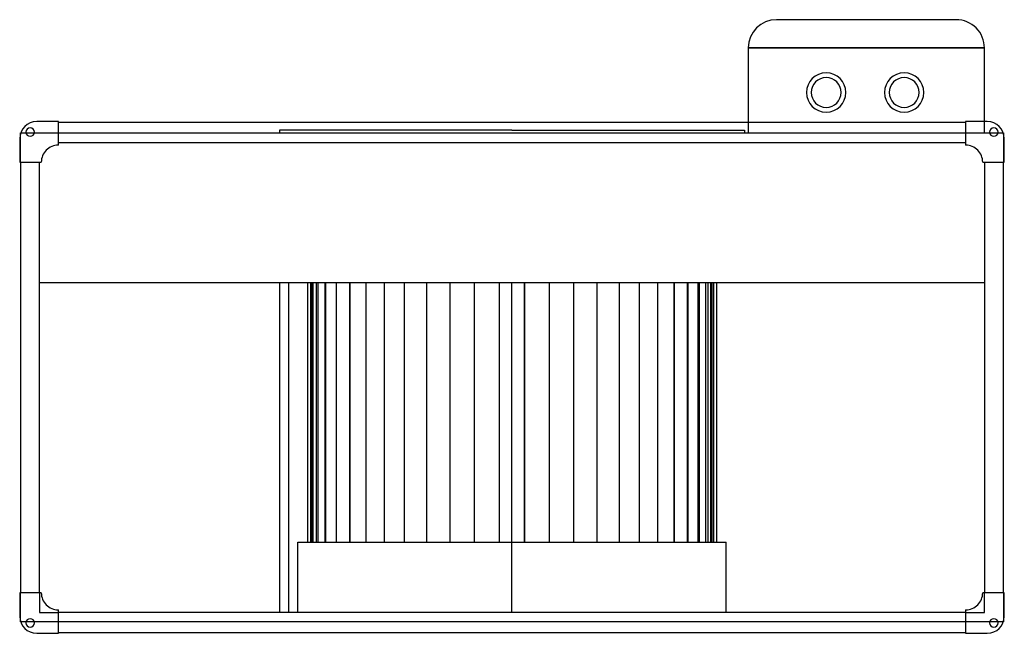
# Model space of a CAD drawing. Header units: millimetres. Extents: x -521 to 521, y -271 to 379.
import ezdxf

# ---------------------------------------------------------------- set-up
doc = ezdxf.new("R2010")
doc.units = ezdxf.units.MM
doc.layers.add('HIDDEN', color=7, linetype='Continuous')
doc.layers.add('THICK', color=7, linetype='Continuous')

msp = doc.modelspace()

# ---------------------------------------------------------------- linework, layer by layer
at = {"layer": 'HIDDEN'}
for p, q in [((280, 379), (280, 379)), ((470, 379), (470, 379)), ((250, 349), (250, 349)), ((250, 349), (500, 349)), ((500, 349), (500, 349)), ((-503, 271), (-503, 271)), ((-503, 271), (-503, 271)), ((-480, 271), (-480, 271)), ((-480, 271), (-480, 271)), ((480, 271), (480, 271)), ((480, 271), (480, 271)), ((500, 259), (500, 271)), ((503, 271), (503, 271)), ((503, 271), (503, 271)), ((-480, 270), (-480, 270)), ((-480, 270), (-480, 270)), ((0, 262), (-246.2, 262)), ((-246.2, 262), (-246.2, 259)), ((0, 262), (246.2, 262)), ((246.2, 262), (246.2, 259)), ((250, 270), (250, 259)), ((480, 270), (480, 270)), ((480, 270), (480, 270)), ((-521, 253), (-521, 253)), ((-521, 253), (-521, 253)), ((-520, 259), (-520, 259)), ((-520, 259), (-520, 259)), ((-520, 259), (-520, 259)), ((-520, 259), (-520, 259)), ((-520, 259), (-514.4, 259)), ((-520, 258.9), (-520, 259)), ((-520, 258.9), (-520, 258.9)), ((-520, 228), (-520, 258.9)), ((-520, 258.9), (-520, 258.9)), ((-514.4, 259), (-514.4, 259)), ((-514.4, 259), (-514.4, 259)), ((-505.6, 259), (-505.6, 259)), ((-505.6, 259), (-505.6, 259)), ((-505.6, 259), (-480, 259)), ((-480, 259), (-480, 259)), ((-480, 259), (-480, 259)), ((-480, 259), (480, 259)), ((250, 259), (250, 259)), ((480, 259), (480, 259)), ((480, 259), (480, 259)), ((480, 259), (505.6, 259)), ((500, 259), (500, 259)), ((505.6, 259), (505.6, 259)), ((505.6, 259), (505.6, 259)), ((514.4, 259), (514.4, 259)), ((514.4, 259), (520, 259)), ((514.4, 259), (514.4, 259)), ((520, 259), (520, 259)), ((520, 259), (520, 258.9)), ((520, 259), (520, 259)), ((520, 259), (520, 259)), ((520, 259), (520, 259)), ((520, 258.9), (520, 258.9)), ((520, 258.9), (520, 258.9)), ((520, 258.9), (520, 228)), ((521, 253), (521, 253)), ((521, 253), (521, 253)), ((-480, 249), (-480, 249)), ((-480, 249), (-480, 249)), ((-480, 246.1), (-480, 246.1)), ((-480, 246.1), (-480, 246.1)), ((480, 249), (480, 249)), ((480, 249), (480, 249)), ((480, 246.1), (480, 246.1)), ((480, 246.1), (480, 246.1)), ((-521, 228), (-521, 228)), ((-521, 228), (-521, 228)), ((-520, 228), (-520, 228)), ((-520, 228), (-520, 228)), ((-500, 228), (-500, 228)), ((-500, 228), (-500, 228)), ((-498.1, 228), (-498.1, 228)), ((-498.1, 228), (-498.1, 228)), ((498.1, 228), (498.1, 228)), ((498.1, 228), (498.1, 228)), ((500, 228), (500, 228)), ((500, 228), (500, 228)), ((520, 228), (520, 228)), ((520, 228), (520, 228)), ((521, 228), (521, 228)), ((521, 228), (521, 228)), ((-500, 100.6), (-500, 100.6)), ((-236.4, 100.6), (-236.4, -249)), ((-216.3, 100.6), (-216.3, -174.3)), ((-213.2, 100.6), (-213.2, -174.3)), ((-211.9, -174.3), (-211.9, 100.6)), ((-210.3, -174.3), (-210.3, 100.6)), ((-210.3, -174.3), (-210.3, 100.6)), ((-207.1, 100.6), (-207.1, -174.3)), ((-205.3, -174.3), (-205.3, 100.6)), ((-205.3, -174.3), (-205.3, 100.6)), ((-198, 100.6), (-198, -174.3)), ((-197.1, -174.3), (-197.1, 100.6)), ((-197.1, -174.3), (-197.1, 100.6)), ((-186, 100.6), (-186, -174.3)), ((-185.7, -174.3), (-185.7, 100.6)), ((-185.7, -174.3), (-185.7, 100.6)), ((-171.5, -174.3), (-171.5, 100.6)), ((-171.5, -174.3), (-171.5, 100.6)), ((-171.5, 100.6), (-171.5, -174.3)), ((-154.5, -174.3), (-154.5, 100.6)), ((-154.5, -174.3), (-154.5, 100.6)), ((-135.1, -174.3), (-135.1, 100.6)), ((-135.1, -174.3), (-135.1, 100.6)), ((-113.6, -174.3), (-113.6, 100.6)), ((-113.6, -174.3), (-113.6, 100.6)), ((-90.2, -174.3), (-90.2, 100.6)), ((-90.2, -174.3), (-90.2, 100.6)), ((-65.5, -174.3), (-65.5, 100.6)), ((-65.5, -174.3), (-65.5, 100.6)), ((-39.7, -174.3), (-39.7, 100.6)), ((-39.7, -174.3), (-39.7, 100.6)), ((-13.3, -174.3), (-13.3, 100.6)), ((-13.3, -174.3), (-13.3, 100.6)), ((0, 100.6), (0, 100.6)), ((0, 100.6), (0, 100.6)), ((13.3, 100.6), (13.3, -174.3)), ((39.7, -174.3), (39.7, 100.6)), ((65.5, -174.3), (65.5, 100.6)), ((90.2, -174.3), (90.2, 100.6)), ((113.6, -174.3), (113.6, 100.6)), ((135.1, -174.3), (135.1, 100.6)), ((154.5, -174.3), (154.5, 100.6)), ((171.5, -174.3), (171.5, 100.6)), ((171.5, -174.3), (171.5, 100.6)), ((185.7, -174.3), (185.7, 100.6)), ((185.7, -174.3), (185.7, 100.6)), ((197.1, -174.3), (197.1, 100.6)), ((197.1, -174.3), (197.1, 100.6)), ((205.3, -174.3), (205.3, 100.6)), ((205.3, -174.3), (205.3, 100.6)), ((210.3, -174.3), (210.3, 100.6)), ((210.3, -174.3), (210.3, 100.6)), ((211.9, -174.3), (211.9, 100.6)), ((500, 100.6), (500, 100.6)), ((-226.6, -174.3), (0, -174.3)), ((-226.6, -249), (-226.6, -174.3)), ((-521, -228), (-521, -228)), ((-521, -228), (-521, -228)), ((-520, -228), (-520, -228)), ((-520, -258.9), (-520, -228)), ((-520, -228), (-520, -228)), ((-500, -228), (-500, -228)), ((-500, -228), (-500, -249)), ((-500, -228), (-500, -228)), ((-498.1, -228), (-498.1, -228)), ((-498.1, -228), (-498.1, -228)), ((498.1, -228), (498.1, -228)), ((498.1, -228), (498.1, -228)), ((500, -228), (500, -228)), ((500, -249), (500, -228)), ((500, -228), (500, -228)), ((520, -228), (520, -228)), ((520, -228), (520, -228)), ((520, -228), (520, -258.9)), ((521, -228), (521, -228)), ((521, -228), (521, -228)), ((-500, -249), (-500, -249)), ((-500, -249), (-480, -249)), ((-480, -246.1), (-480, -246.1)), ((-480, -246.1), (-480, -246.1)), ((-480, -249), (-480, -249)), ((-480, -249), (-480, -249)), ((0, -249), (0, -249)), ((0, -249), (0, -249)), ((480, -246.1), (480, -246.1)), ((480, -246.1), (480, -246.1)), ((480, -249), (480, -249)), ((480, -249), (480, -249)), ((480, -249), (500, -249)), ((500, -249), (500, -249)), ((-521, -253), (-521, -253)), ((-521, -253), (-521, -253)), ((-520, -258.9), (-520, -258.9)), ((-520, -259), (-520, -258.9)), ((-520, -258.9), (-520, -258.9)), ((-520, -259), (-520, -259)), ((-520, -259), (-520, -259)), ((-514.4, -259), (-520, -259)), ((-520, -259), (-520, -259)), ((-520, -259), (-520, -259)), ((-514.4, -259), (-514.4, -259)), ((-514.4, -259), (-514.4, -259)), ((-505.6, -259), (-505.6, -259)), ((-505.6, -259), (-505.6, -259)), ((-480, -259), (-505.6, -259)), ((-480, -259), (-480, -259)), ((480, -259), (-480, -259)), ((-480, -259), (-480, -259)), ((480, -259), (480, -259)), ((480, -259), (480, -259)), ((505.6, -259), (480, -259)), ((505.6, -259), (505.6, -259)), ((505.6, -259), (505.6, -259)), ((514.4, -259), (514.4, -259)), ((520, -259), (514.4, -259)), ((514.4, -259), (514.4, -259)), ((520, -258.9), (520, -258.9)), ((520, -258.9), (520, -258.9)), ((520, -258.9), (520, -259)), ((520, -259), (520, -259)), ((520, -259), (520, -259)), ((520, -259), (520, -259)), ((520, -259), (520, -259)), ((521, -253), (521, -253)), ((521, -253), (521, -253)), ((-480, -270), (-480, -270)), ((-480, -270), (-480, -270)), ((480, -270), (480, -270)), ((480, -270), (480, -270)), ((-503, -271), (-503, -271)), ((-503, -271), (-503, -271)), ((-480, -271), (-480, -271)), ((-480, -271), (-480, -271)), ((480, -271), (480, -271)), ((480, -271), (480, -271)), ((503, -271), (503, -271)), ((503, -271), (503, -271))]:
    msp.add_line(p, q, dxfattribs=at)
at = {"layer": 'THICK'}
for p, q in [((470, 379), (280, 379)), ((250, 349), (250, 270)), ((500, 349), (250, 349)), ((500, 271), (500, 349)), ((-480, 271), (-503, 271)), ((-480, 246.1), (-480, 271)), ((480, 271), (480, 246.1)), ((503, 271), (480, 271)), ((480, 270), (-480, 270)), ((-521, 253), (-521, 228)), ((-514.4, 259), (-505.6, 259)), ((505.6, 259), (514.4, 259)), ((521, 228), (521, 253)), ((-480, 249), (480, 249)), ((-521, 228), (-498.1, 228)), ((-520, 228), (-520, -228)), ((-500, -228), (-500, 228)), ((498.1, 228), (521, 228)), ((500, 228), (500, -228)), ((520, -228), (520, 228)), ((-500, 100.6), (500, 100.6)), ((-246.2, 100.6), (-246.2, -249)), ((0, -249), (0, 100.6)), ((13.3, -174.3), (13.3, 100.6)), ((39.7, -174.3), (39.7, 100.6)), ((65.5, -174.3), (65.5, 100.6)), ((90.2, -174.3), (90.2, 100.6)), ((113.6, -174.3), (113.6, 100.6)), ((135.1, -174.3), (135.1, 100.6)), ((154.5, -174.3), (154.5, 100.6)), ((171.5, 100.6), (171.5, -174.3)), ((186, 100.6), (186, -174.3)), ((198, 100.6), (198, -174.3)), ((207.1, 100.6), (207.1, -174.3)), ((213.2, 100.6), (213.2, -174.3)), ((216.3, 100.6), (216.3, -174.3)), ((0, -174.3), (226.6, -174.3)), ((226.6, -249), (226.6, -174.3)), ((-521, -228), (-521, -253)), ((-498.1, -228), (-521, -228)), ((521, -228), (498.1, -228)), ((521, -253), (521, -228)), ((-480, -271), (-480, -246.1)), ((480, -249), (-480, -249)), ((480, -246.1), (480, -271)), ((-505.6, -259), (-514.4, -259)), ((514.4, -259), (505.6, -259)), ((-480, -270), (480, -270)), ((-503, -271), (-480, -271)), ((480, -271), (503, -271))]:
    msp.add_line(p, q, dxfattribs=at)
for centre, radius, start, end in [((332.5, 301.9), 20.8, 90, 180), ((332.5, 301.9), 15.8, 90, 180), ((332.5, 301.9), 20.8, 0, 90), ((332.5, 301.9), 15.8, 0, 90), ((415, 301.9), 20.8, 90, 180), ((415, 301.9), 15.8, 90, 180), ((415, 301.9), 20.8, 0, 90), ((415, 301.9), 15.8, 0, 90), ((332.5, 301.9), 20.8, 180, 270), ((332.5, 301.9), 15.8, 180, 0), ((332.5, 301.9), 20.8, 270, 0), ((415, 301.9), 20.8, 180, 270), ((415, 301.9), 15.8, 180, 0), ((415, 301.9), 20.8, 270, 0), ((-503, 253), 18, 90, 180), ((503, 253), 18, 0, 90), ((-510, 260), 4.5, 90, 270), ((-510, 260), 4.5, 270, 90), ((510, 260), 4.5, 90, 270), ((510, 260), 4.5, 270, 90), ((-480.1, 228.1), 18, 90, 180.3183), ((-480.1, 228.1), 18, 89.6817, 90), ((480.1, 228.1), 18, 90, 90.3183), ((480.1, 228.1), 18, 359.6817, 90), ((-480.1, -228.1), 18, 179.6817, 270), ((480.1, -228.1), 18, 270, 0.3183), ((-480.1, -228.1), 18, 270, 270.3183), ((480.1, -228.1), 18, 269.6817, 270), ((-503, -253), 18, 180, 270), ((-510, -260), 4.5, 90, 270), ((-510, -260), 4.5, 270, 90), ((503, -253), 18, 270, 0), ((510, -260), 4.5, 90, 270), ((510, -260), 4.5, 270, 90)]:
    msp.add_arc(centre, radius, start, end, dxfattribs=at)
for centre, major_axis, start_param, end_param in [((280, 349), (-30, 0), -1.570796, 0), ((470, 349), (0, -30), 1.570796, 3.141593)]:
    msp.add_ellipse(centre, major_axis=major_axis, ratio=1, start_param=start_param, end_param=end_param, dxfattribs=at)

doc.saveas('drawing.dxf')
